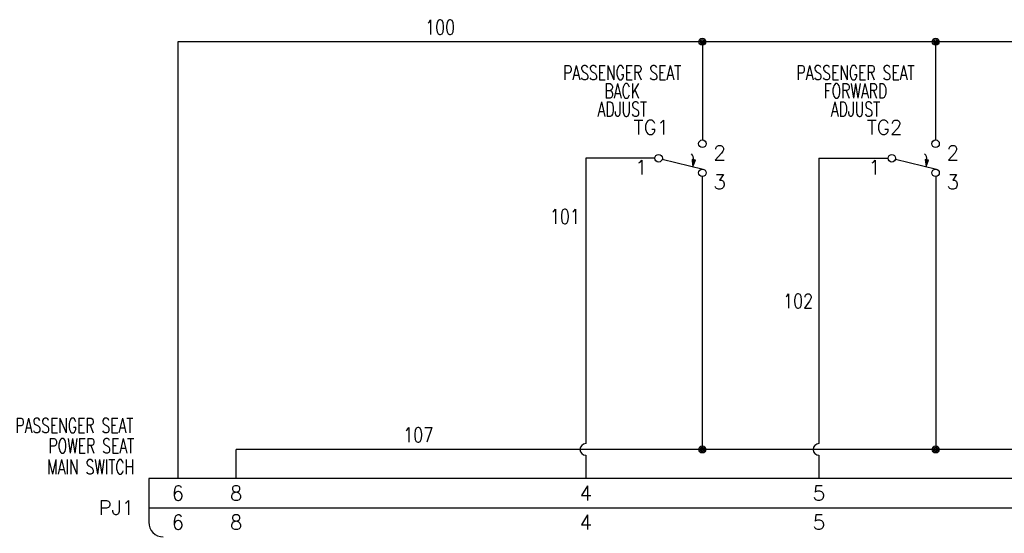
# Model space of a CAD drawing. Header units: inches. Extents: x 2.6 to 19.5, y 6.9 to 16.2.
# Tile 2 of 4: x 2.6 to 11.1, y 11.8 to 16.2. Entities that reach past the tile are written whole.
import ezdxf
from ezdxf.enums import TextEntityAlignment as Align

# ---------------------------------------------------------------- set-up
doc = ezdxf.new("R2010")
doc.units = ezdxf.units.IN
doc.header["$MEASUREMENT"] = 0
for name, color, linetype in [('14AWG-BLK', 7, 'Continuous'), ('14AWG-BLU', 5, 'Continuous'), ('14AWG-GRY', 9, 'Continuous'), ('14AWG-ORG', 30, 'Continuous'), ('14AWG-RED', 1, 'Continuous'), ('DESC', 150, 'Continuous'), ('LOC', 8, 'Continuous'), ('MISC', 7, 'Continuous'), ('SYMS', 7, 'Continuous'), ('TAGS', 150, 'Continuous'), ('TERMS', 123, 'Continuous'), ('WIRENO', 72, 'Continuous'), ('XREF', 7, 'Continuous')]:
    doc.layers.add(name, color=color, linetype=linetype)
doc.styles.add('WD', font='romans.shx')

# ---------------------------------------------------------------- blocks, each defined once
blk = doc.blocks.new('*X16')
at = {"color": 0, "linetype": 'ByBlock'}
for p, q in [((0.0054, 0.1755), (0.0083, 0.1783)), ((0.0109, 0.1721), (0.0165, 0.1777)), ((0.0163, 0.1687), (0.0248, 0.1772)), ((0.0217, 0.1653), (0.0331, 0.1766)), ((0.0272, 0.1619), (0.0413, 0.176)), ((0.0326, 0.1585), (0.0496, 0.1754)), ((0.0381, 0.1551), (0.0579, 0.1749)), ((0.0435, 0.1517), (0.0572, 0.1654)), ((0.0489, 0.1483), (0.053, 0.1523))]:
    blk.add_line(p, q, dxfattribs=at)
blk = doc.blocks.new('HTG11_179')
for p, q in [((-0.2187, -0.0077), (0.1327, -0.0937)), ((0.0367, -0.0116), (0.0429, -0.0717)), ((0.0657, -0.0158), (0.0367, -0.0116)), ((0.0429, -0.0717), (0.0657, -0.0158))]:
    blk.add_line(p, q)
for centre in [(0.125, 0.125), (-0.25, 0), (0.125, -0.125)]:
    blk.add_circle(centre, 0.0322)
blk.add_arc((-0.0111, -0.0076), 0.0621, 354.91672, 47.82083)
at = {"layer": '14AWG-BLU'}
blk.add_line((0.1572, -0.125), (0.1572, -0.125), dxfattribs=at)
at = {"xscale": -1, "rotation": 243.8592958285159}
blk.add_blockref('*X16', (-0.1177, 0.0071), dxfattribs=at)
at = {"style": 'WD', "width": 0.7}
for tag, p in [('INST', (-0.0625, 0.8415)), ('LOC', (-0.0625, 0.6719)), ('DESC1', (-0.0625, 0.5156)), ('DESC2', (-0.0625, 0.3594)), ('XREF', (-0.0625, -0.3144)), ('WDTAGALT', (-0.0875, -0.4531))]:
    blk.add_attdef(tag, text='', height=0.125, dxfattribs=at).set_placement(p, align=Align.CENTER)
at = {"style": 'WD'}
for tag, p in [('X2LINK', (-0.0625, 0.3281)), ('X8LINK', (-0.0625, -0.0625))]:
    blk.add_attdef(tag, p, '', height=0.01, dxfattribs=at)
blk.add_attdef('TAG1', text='', height=0.125, dxfattribs=at).set_placement((-0.0625, 0.2031), align=Align.CENTER)
for tag, p, height, flags in [('X2TERM02', (0.126, 0.1562), 0.0125, 1), ('X1TERM02', (0.1572, 0.125), 0.0125, 1), ('X4TERM01', (-0.2822, 0), 0.0125, 1), ('CONTACT', (-0.0249, 0.0204), 0.01, 1), ('FAMILY', (-0.0249, 0.0371), 0.01, 9), ('X8TERM03', (0.126, -0.1562), 0.0125, 1), ('X1TERM03', (0.1572, -0.125), 0.0125, 1)]:
    blk.add_attdef(tag, p, '', height=height, dxfattribs=dict(at, flags=flags))
at = {"linetype": 'Continuous', "style": 'WD', "flags": 8}
for tag, p in [('TERM02', (0.2197, 0.1092)), ('TERM03', (0.2197, -0.1408))]:
    blk.add_attdef(tag, text='', height=0.125, dxfattribs=at).set_placement(p, align=Align.TOP_LEFT)
at = {"linetype": 'Continuous', "style": 'WD', "flags": 9}
for tag, p in [('CAT', (0.0001, -0.0071)), ('ASSYCODE', (-0.0005, -0.0435)), ('MFG', (0.0001, -0.0266))]:
    blk.add_attdef(tag, text='', height=0.01, dxfattribs=at).set_placement(p, align=Align.CENTER)
at = {"linetype": 'Continuous', "style": 'WD', "flags": 8}
blk.add_attdef('TERM01', text='', height=0.125, dxfattribs=at).set_placement((-0.3447, -0.0158), align=Align.TOP_RIGHT)
blk = doc.blocks.new('WDDOT')
for radius in [0.03, 0.0187, 0.00929]:
    blk.add_circle((0, 0), radius)
blk = doc.blocks.new('WD_WNH')
at = {"linetype": 'Continuous', "style": 'WD', "width": 0.8}
blk.add_attdef('WIRENO', text='', height=0.125, dxfattribs=at).set_placement((0, 0.0625), align=Align.CENTER)
at = {"style": 'WD', "flags": 1}
for tag, p in [('W01USER', (0, 0.0781)), ('W02USER', (0, 0.0703)), ('W03USER', (0, 0.0625)), ('W04USER', (0, 0.0547)), ('W05USER', (0, 0.0469)), ('W06USER', (0, 0.0391)), ('W07USER', (0, 0.0312)), ('W08USER', (0, 0.0234)), ('W09USER', (0, 0.0156)), ('W10USER', (0, 0.0078))]:
    blk.add_attdef(tag, text='', height=0.005, dxfattribs=at).set_placement(p, align=Align.CENTER)
blk = doc.blocks.new('WD_WNV')
at = {"style": 'WD', "flags": 1}
for tag, p in [('W01USER', (-0.0625, 0.0938)), ('W02USER', (-0.0625, 0.0859)), ('W03USER', (-0.0625, 0.0781)), ('W04USER', (-0.0625, 0.0703)), ('W05USER', (-0.0625, 0.0625)), ('W06USER', (-0.0625, 0.0547)), ('W07USER', (-0.0625, 0.0469)), ('W08USER', (-0.0625, 0.0391)), ('W09USER', (-0.0625, 0.0312)), ('W10USER', (-0.0625, 0.0234))]:
    blk.add_attdef(tag, text='', height=0.005, dxfattribs=at).set_placement(p, align=Align.CENTER)
at = {"linetype": 'Continuous', "style": 'WD', "width": 0.8}
blk.add_attdef('WIRENO', text='', height=0.125, dxfattribs=at).set_placement((-0.05, 0), align=Align.MIDDLE_RIGHT)
blk = doc.blocks.new('VCN1_1PJ_602E$$3')
at = {"layer": 'SYMS'}
for p, q in [((-0.75, 0.25), (-0.75, -0.125)), ((13.8125, 0.25), (-0.75, 0.25)), ((-0.75, 0), (13.8125, 0))]:
    blk.add_line(p, q, dxfattribs=at)
blk.add_arc((-0.625, -0.125), 0.125, 180, 270, dxfattribs=at)
at = {"layer": 'DESC', "style": 'WD', "width": 0.7}
for tag, p in [('DESC1', (-0.875, 0.4687)), ('DESC2', (-0.875, 0.2875)), ('DESC3', (-0.875, 0.1125))]:
    blk.add_attdef(tag, text='', height=0.125, dxfattribs=at).set_placement(p, align=Align.RIGHT)
at = {"layer": 'LOC', "style": 'WD', "width": 0.7}
for tag, p in [('INST', (-0.8812, 0.8123)), ('LOC', (-0.8812, 0.6427))]:
    blk.add_attdef(tag, text='', height=0.125, dxfattribs=at).set_placement(p, align=Align.RIGHT)
at = {"layer": 'MISC', "style": 'WD', "flags": 8}
for tag, p in [('X2WIRE01J', (-0.45, 0.35)), ('X2WIRE08J', (0.0502, 0.35)), ('X2WIRE02J', (3.05, 0.35)), ('X2WIRE03J', (5.0505, 0.35)), ('X2WIRE04J', (7.55, 0.35)), ('X2WIRE05J', (9.3625, 0.35)), ('X2WIRE06J', (11.8, 0.35)), ('X2WIRE07J', (13.6125, 0.35))]:
    blk.add_attdef(tag, text='', height=0.1, rotation=90, dxfattribs=at).set_placement(p, align=Align.TOP_LEFT)
at = {"layer": 'MISC', "style": 'WD'}
for tag, p, flags in [('ACE_FLAG', (-0.2071, 0.4342), 9), ('FAMILY', (-0.1942, 0.4074), 9), ('X2TERM01J', (-0.5, 0.25), 1), ('X2TERM08J', (0.0002, 0.25), 1), ('X2TERM02J', (3, 0.25), 1), ('X2TERM03J', (5.0005, 0.25), 1), ('X2TERM04J', (7.5, 0.25), 1), ('X2TERM05J', (9.3125, 0.25), 1), ('X2TERM06J', (11.75, 0.25), 1), ('X2TERM07J', (13.5625, 0.25), 1), ('GENDER', (0.1093, 0.0795), 9), ('WDBLKNAM', (0.175, 0.125), 9), ('X1LINK', (13.9375, 0), 1), ('X8TERM01P', (-0.5, -0.25), 1), ('X8TERM08P', (0.0002, -0.25), 1), ('X8TERM02P', (3, -0.25), 1), ('X8TERM03P', (5.0005, -0.25), 1), ('X8TERM04P', (7.5, -0.25), 1), ('X8TERM05P', (9.3125, -0.25), 1), ('X8TERM06P', (11.75, -0.25), 1), ('X8TERM07P', (13.5625, -0.25), 1)]:
    blk.add_attdef(tag, p, '', height=0.01, dxfattribs=dict(at, flags=flags))
at = {"layer": 'MISC', "style": 'WD', "flags": 9}
for tag, p in [('MFG', (-0.1711, 0.3438)), ('CAT', (-0.1692, 0.3632)), ('ASSYCODE', (-0.1875, 0.3125))]:
    blk.add_attdef(tag, text='', height=0.01, dxfattribs=at).set_placement(p, align=Align.CENTER)
at = {"layer": 'MISC', "style": 'WD'}
for tag, p in [('X2_TINY_DOT_DONT_REMOVE_01J', (-0.5, 0.25)), ('X2_TINY_DOT_DONT_REMOVE_08J', (0, 0.25)), ('X2_TINY_DOT_DONT_REMOVE_02J', (3, 0.25)), ('X2_TINY_DOT_DONT_REMOVE_03J', (5.0005, 0.25)), ('X2_TINY_DOT_DONT_REMOVE_04J', (7.5, 0.25)), ('X2_TINY_DOT_DONT_REMOVE_05J', (9.3125, 0.25)), ('X2_TINY_DOT_DONT_REMOVE_06J', (11.75, 0.25)), ('X2_TINY_DOT_DONT_REMOVE_07J', (13.5625, 0.25)), ('X8_TINY_DOT_DONT_REMOVE_01P', (-0.5, -0.25)), ('X8_TINY_DOT_DONT_REMOVE_08P', (0.0002, -0.25)), ('X8_TINY_DOT_DONT_REMOVE_02P', (3, -0.25)), ('X8_TINY_DOT_DONT_REMOVE_03P', (5.0005, -0.25)), ('X8_TINY_DOT_DONT_REMOVE_04P', (7.5, -0.25)), ('X8_TINY_DOT_DONT_REMOVE_05P', (9.3125, -0.25)), ('X8_TINY_DOT_DONT_REMOVE_06P', (11.75, -0.25)), ('X8_TINY_DOT_DONT_REMOVE_07P', (13.5625, -0.25))]:
    blk.add_attdef(tag, p, '', height=0.0001, dxfattribs=at)
at = {"layer": 'MISC', "style": 'WD', "flags": 8}
for tag, p in [('X8WIRE01P', (-0.45, -0.35)), ('X8WIRE08P', (0.0502, -0.35)), ('X8WIRE02P', (3.05, -0.35)), ('X8WIRE03P', (5.0505, -0.35)), ('X8WIRE04P', (7.55, -0.35)), ('X8WIRE05P', (9.3625, -0.35)), ('X8WIRE06P', (11.8, -0.35)), ('X8WIRE07P', (13.6125, -0.35))]:
    blk.add_attdef(tag, text='', height=0.1, rotation=90, dxfattribs=at).set_placement(p, align=Align.TOP_RIGHT)
at = {"layer": 'TAGS', "style": 'WD'}
blk.add_attdef('TAG1', text='', height=0.125, dxfattribs=at).set_placement((-0.875, -0.0625), align=Align.RIGHT)
at = {"layer": 'TERMS', "style": 'WD', "flags": 8}
for tag, p in [('TERMDESC01J', (-0.55, 0.35)), ('TERMDESC08J', (-0.0498, 0.35)), ('TERMDESC02J', (2.95, 0.35)), ('TERMDESC03J', (4.9505, 0.35)), ('TERMDESC04J', (7.45, 0.35)), ('TERMDESC05J', (9.2625, 0.35)), ('TERMDESC06J', (11.7, 0.35)), ('TERMDESC07J', (13.5125, 0.35))]:
    blk.add_attdef(tag, p, '', height=0.1, rotation=90, dxfattribs=at)
for tag, p in [('TERM01J', (-0.5, 0.125)), ('TERM08J', (0.0002, 0.125)), ('TERM02J', (3, 0.125)), ('TERM03J', (5.0005, 0.125)), ('TERM04J', (7.5, 0.125)), ('TERM05J', (9.3125, 0.125)), ('TERM06J', (11.75, 0.125)), ('TERM07J', (13.5625, 0.125)), ('TERM01P', (-0.5, -0.125)), ('TERM08P', (0.0002, -0.125)), ('TERM02P', (3, -0.125)), ('TERM03P', (5.0005, -0.125)), ('TERM04P', (7.5, -0.125)), ('TERM05P', (9.3125, -0.125)), ('TERM06P', (11.75, -0.125)), ('TERM07P', (13.5625, -0.125))]:
    blk.add_attdef(tag, text='', height=0.125, dxfattribs=at).set_placement(p, align=Align.MIDDLE_CENTER)
for tag, p in [('TERMDESC01P', (-0.55, -0.35)), ('TERMDESC08P', (-0.0498, -0.35)), ('TERMDESC02P', (2.95, -0.35)), ('TERMDESC03P', (4.9505, -0.35)), ('TERMDESC04P', (7.45, -0.35)), ('TERMDESC05P', (9.2625, -0.35)), ('TERMDESC06P', (11.7, -0.35)), ('TERMDESC07P', (13.5125, -0.35))]:
    blk.add_attdef(tag, text='', height=0.1, rotation=90, dxfattribs=at).set_placement(p, align=Align.RIGHT)
at = {"layer": 'XREF', "style": 'WD', "width": 0.7}
blk.add_attdef('XREF', text='', height=0.125, dxfattribs=at).set_placement((-0.875, -0.2375), align=Align.RIGHT)

msp = doc.modelspace()

# ---------------------------------------------------------------- linework, layer by layer
at = {"layer": '14AWG-BLK'}
for p, q in [((8.5, 12.5), (8.5, 14.8438)), ((10.502, 14.8438), (10.502, 12.5)), ((4.5002, 12.25), (4.5, 12.5)), ((17.132, 12.5), (4.5, 12.5))]:
    msp.add_line(p, q, dxfattribs=at)
at = {"layer": '14AWG-GRY'}
for p, q in [((8.0928, 15), (7.5, 15)), ((7.5, 15), (7.5, 12.55)), ((7.5, 12.45), (7.5, 12.25))]:
    msp.add_line(p, q, dxfattribs=at)
msp.add_arc((7.5, 12.5), 0.05, 90, 270, dxfattribs=at)
at = {"layer": '14AWG-ORG'}
for p, q in [((9.5005, 15), (10.0938, 15)), ((9.5005, 15), (9.5005, 12.55)), ((9.5005, 12.45), (9.5005, 12.25))]:
    msp.add_line(p, q, dxfattribs=at)
msp.add_arc((9.5005, 12.5), 0.05, 90, 270, dxfattribs=at)
at = {"layer": '14AWG-RED'}
for p, q in [((8.5, 16), (4, 16)), ((4, 16), (4, 12.25)), ((19, 16), (8.5, 16)), ((8.5, 16), (8.5, 15.1562)), ((10.502, 15.1562), (10.502, 16))]:
    msp.add_line(p, q, dxfattribs=at)

# ---------------------------------------------------------------- block references
ref = msp.add_blockref('VCN1_1PJ_602E$$3', (4.5, 12))
ref.add_attrib('TERM08J', '8', dxfattribs={"layer": 'TERMS', "linetype": 'Continuous', "height": 0.125, "style": 'WD', "flags": 8}).set_placement((4.5002, 12.125), align=Align.MIDDLE_CENTER)
ref.add_attrib('TERM08P', '8', dxfattribs={"layer": 'TERMS', "linetype": 'Continuous', "height": 0.125, "style": 'WD', "flags": 8}).set_placement((4.5002, 11.875), align=Align.MIDDLE_CENTER)
ref.add_attrib('X2_TINY_DOT_DONT_REMOVE_08J', '.', (4.5, 12.25), dxfattribs={"layer": 'MISC', "height": 0.0001, "style": 'WD'})
ref.add_attrib('TERM03J', '5', dxfattribs={"layer": 'TERMS', "linetype": 'Continuous', "height": 0.125, "style": 'WD', "flags": 8}).set_placement((9.5005, 12.125), align=Align.MIDDLE_CENTER)
ref.add_attrib('TERM03P', '5', dxfattribs={"layer": 'TERMS', "linetype": 'Continuous', "height": 0.125, "style": 'WD', "flags": 8}).set_placement((9.5005, 11.875), align=Align.MIDDLE_CENTER)
ref.add_attrib('X2_TINY_DOT_DONT_REMOVE_03J', '.', (9.5005, 12.25), dxfattribs={"layer": 'MISC', "height": 0.0001, "style": 'WD'})
ref.add_attrib('TERM02J', '4', dxfattribs={"layer": 'TERMS', "linetype": 'Continuous', "height": 0.125, "style": 'WD', "flags": 8}).set_placement((7.5, 12.125), align=Align.MIDDLE_CENTER)
ref.add_attrib('TERM02P', '4', dxfattribs={"layer": 'TERMS', "linetype": 'Continuous', "height": 0.125, "style": 'WD', "flags": 8}).set_placement((7.5, 11.875), align=Align.MIDDLE_CENTER)
ref.add_attrib('X2_TINY_DOT_DONT_REMOVE_02J', '.', (7.5, 12.25), dxfattribs={"layer": 'MISC', "height": 0.0001, "style": 'WD'})
ref.add_attrib('TERM01J', '6', dxfattribs={"layer": 'TERMS', "linetype": 'Continuous', "height": 0.125, "style": 'WD', "flags": 8}).set_placement((4, 12.125), align=Align.MIDDLE_CENTER)
ref.add_attrib('TERM01P', '6', dxfattribs={"layer": 'TERMS', "linetype": 'Continuous', "height": 0.125, "style": 'WD', "flags": 8}).set_placement((4, 11.875), align=Align.MIDDLE_CENTER)
ref.add_attrib('X2_TINY_DOT_DONT_REMOVE_01J', '.', (4, 12.25), dxfattribs={"layer": 'MISC', "height": 0.0001, "style": 'WD'})
ref.add_attrib('TAG1', 'PJ1', dxfattribs={"layer": 'TAGS', "height": 0.125, "style": 'WD'}).set_placement((3.625, 11.9375), align=Align.RIGHT)
ref.add_attrib('DESC1', 'POWER SEAT', dxfattribs={"layer": 'DESC', "height": 0.125, "style": 'WD', "width": 0.7}).set_placement((3.625, 12.4687), align=Align.RIGHT)
ref.add_attrib('DESC2', 'MAIN SWITCH', dxfattribs={"layer": 'DESC', "height": 0.125, "style": 'WD', "width": 0.7}).set_placement((3.625, 12.2875), align=Align.RIGHT)
ref.add_attrib('LOC', 'PASSENGER SEAT', dxfattribs={"layer": 'LOC', "height": 0.125, "style": 'WD', "width": 0.7}).set_placement((3.6187, 12.6427), align=Align.RIGHT)
at = {"layer": 'SYMS'}
for p in [(8.5, 16), (10.502, 16), (8.5, 12.5), (10.502, 12.5)]:
    msp.add_blockref('WDDOT', p, dxfattribs=at)
ref = msp.add_blockref('HTG11_179', (8.375, 15), dxfattribs=at)
ref.add_attrib('TAG1', 'TG1', dxfattribs={"layer": 'TAGS', "height": 0.125, "style": 'WD'}).set_placement((8.0625, 15.2031), align=Align.CENTER)
ref.add_attrib('DESC1', 'BACK', dxfattribs={"layer": 'DESC', "height": 0.125, "style": 'WD', "width": 0.7}).set_placement((7.8125, 15.5156), align=Align.CENTER)
ref.add_attrib('DESC2', 'ADJUST', dxfattribs={"layer": 'DESC', "height": 0.125, "style": 'WD', "width": 0.7}).set_placement((7.8125, 15.3594), align=Align.CENTER)
ref.add_attrib('TERM01', '1', dxfattribs={"layer": 'TERMS', "linetype": 'Continuous', "height": 0.125, "style": 'WD', "flags": 8}).set_placement((8.0303, 14.9842), align=Align.TOP_RIGHT)
ref.add_attrib('TERM02', '2', dxfattribs={"layer": 'TERMS', "linetype": 'Continuous', "height": 0.125, "style": 'WD', "flags": 8}).set_placement((8.5947, 15.1092), align=Align.TOP_LEFT)
ref.add_attrib('LOC', 'PASSENGER SEAT', dxfattribs={"layer": 'LOC', "height": 0.125, "style": 'WD', "width": 0.7}).set_placement((7.8125, 15.6719), align=Align.CENTER)
ref.add_attrib('TERM03', '3', dxfattribs={"layer": 'TERMS', "linetype": 'Continuous', "height": 0.125, "style": 'WD', "flags": 8}).set_placement((8.5947, 14.8592), align=Align.TOP_LEFT)
ref = msp.add_blockref('HTG11_179', (10.376, 15), dxfattribs=at)
ref.add_attrib('TAG1', 'TG2', dxfattribs={"layer": 'TAGS', "height": 0.125, "style": 'WD'}).set_placement((10.0635, 15.2031), align=Align.CENTER)
ref.add_attrib('DESC1', 'FORWARD', dxfattribs={"layer": 'DESC', "height": 0.125, "style": 'WD', "width": 0.7}).set_placement((9.8135, 15.5156), align=Align.CENTER)
ref.add_attrib('DESC2', 'ADJUST', dxfattribs={"layer": 'DESC', "height": 0.125, "style": 'WD', "width": 0.7}).set_placement((9.8135, 15.3594), align=Align.CENTER)
ref.add_attrib('TERM01', '1', dxfattribs={"layer": 'TERMS', "linetype": 'Continuous', "height": 0.125, "style": 'WD', "flags": 8}).set_placement((10.0313, 14.9842), align=Align.TOP_RIGHT)
ref.add_attrib('TERM02', '2', dxfattribs={"layer": 'TERMS', "linetype": 'Continuous', "height": 0.125, "style": 'WD', "flags": 8}).set_placement((10.5957, 15.1092), align=Align.TOP_LEFT)
ref.add_attrib('LOC', 'PASSENGER SEAT', dxfattribs={"layer": 'LOC', "height": 0.125, "style": 'WD', "width": 0.7}).set_placement((9.8135, 15.6719), align=Align.CENTER)
ref.add_attrib('TERM03', '3', dxfattribs={"layer": 'TERMS', "linetype": 'Continuous', "height": 0.125, "style": 'WD', "flags": 8}).set_placement((10.5957, 14.8592), align=Align.TOP_LEFT)
at = {"layer": 'WIRENO'}
ref = msp.add_blockref('WD_WNH', (6.25, 16), dxfattribs=at)
ref.add_attrib('WIRENO', '100', dxfattribs={"linetype": 'Continuous', "height": 0.125, "style": 'WD', "width": 0.8}).set_placement((6.25, 16.0625), align=Align.CENTER)
ref = msp.add_blockref('WD_WNV', (7.5, 14.5), dxfattribs=at)
ref.add_attrib('WIRENO', '101', dxfattribs={"linetype": 'Continuous', "height": 0.125, "style": 'WD', "width": 0.8}).set_placement((7.45, 14.5), align=Align.MIDDLE_RIGHT)
ref = msp.add_blockref('WD_WNV', (9.5005, 13.775), dxfattribs=at)
ref.add_attrib('WIRENO', '102', dxfattribs={"linetype": 'Continuous', "height": 0.125, "style": 'WD', "width": 0.8}).set_placement((9.4505, 13.775), align=Align.MIDDLE_RIGHT)
ref = msp.add_blockref('WD_WNH', (6.0625, 12.5), dxfattribs=at)
ref.add_attrib('WIRENO', '107', dxfattribs={"linetype": 'Continuous', "height": 0.125, "style": 'WD', "width": 0.8}).set_placement((6.0625, 12.5625), align=Align.CENTER)

doc.saveas('drawing.dxf')
